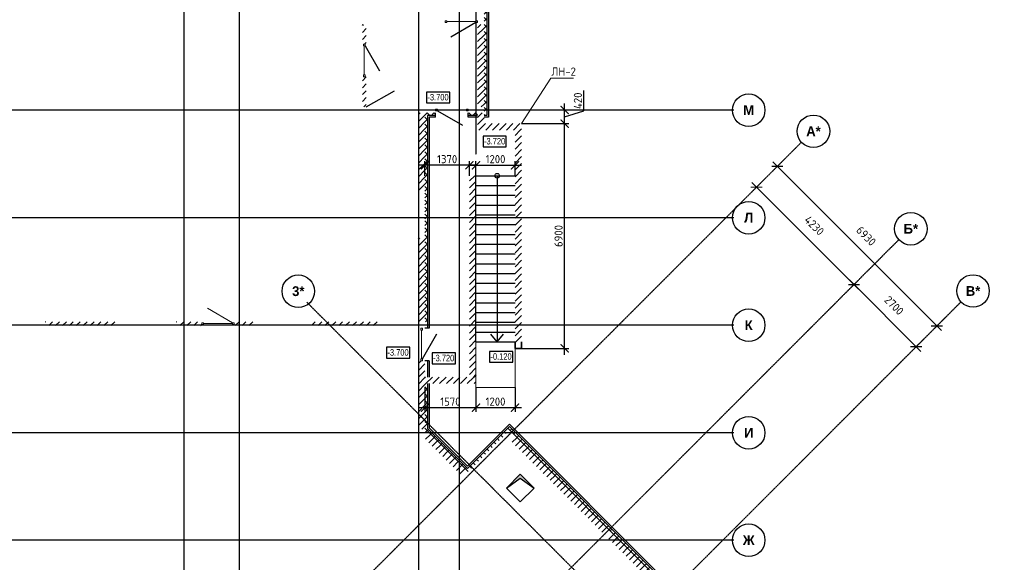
# Model space of a CAD drawing. Header units: millimetres. Extents: x 130535 to 3472113, y -52734 to 121434.
# Tile 7 of 100: x 227383 to 257625, y -23294 to -6640. Entities that reach past the tile are written whole.
import ezdxf

# ---------------------------------------------------------------- set-up
doc = ezdxf.new("R2010")
doc.units = ezdxf.units.MM
doc.linetypes.add('______5', pattern=[1.1, 0.8, -0.1, 0.1, -0.1])
doc.linetypes.add('DASHDOT_axis', pattern=[24, 20, -1.5, 1, -1.5])
doc.layers.get('DEFPOINTS').update_dxf_attribs({"color": 1, "lineweight": 0})
for name, color, linetype, lineweight in [('Standard', 7, 'Continuous', 25), ('Колонны текст', 7, 'Continuous', 0), ('Общий01', 7, 'Continuous', 13), ('Оси', 40, '______5', 18), ('РАЗМЕРЫ', 1, 'Continuous', 9), ('Текст_ общее', 7, 'Continuous', 25)]:
    doc.layers.add(name, color=color, linetype=linetype, lineweight=lineweight)
doc.layers.add('Стена_ бетон не несущ.', color=7, linetype='Continuous', lineweight=35, true_color=0xb4b496)
doc.layers.add('Стена_ бетон несущ.', color=7, linetype='Continuous', lineweight=70, true_color=0xb4b496)
doc.styles.add('Century Gothic', font='GOTHIC.TTF')
doc.styles.add('GOST-2.304_Type-B', font='GOST_Common.ttf')
doc.styles.add('ГОСТ', font='isocpeur.TTF')
doc.dimstyles.new('СПДС', dxfattribs={"dimscale": 100, "dimtxt": 2.5, "dimasz": 2.5, "dimexe": 1.25, "dimexo": 0, "dimtad": 1, "dimdec": 0, "dimtxsty": 'GOST-2.304_Type-B', "dimblk": 'ARCHTICK', "dimcen": 2.5, "dimdle": 2, "dimadec": 0, "dimazin": 2, "dimtfac": 0.75, "dimtdec": 0, "dimtmove": 1, "dimatfit": 3, "dimfxl": 1, "dimtolj": 1, "dimarcsym": 1})
pattern_1 = [(45, (387224.73, -49905.39), (-106.06602, 106.06602), []), (135, (387224.73, -49905.39), (-106.06602, -106.06602), [])]
pattern_2 = [(45, (387224.73, -49905.4), (-212.13203, 212.13203), []), (45, (387118.66, -49799.32), (-212.13203, 212.13203), [])]

# ---------------------------------------------------------------- blocks, each defined once
blk = doc.blocks.new('NSY101')
at = {"color": 0, "linetype": 'ByBlock', "lineweight": -2}
blk.add_circle((0, 0), 0.05, dxfattribs=at)
blk = doc.blocks.new('СЛОЖНЫЙ_ОБЪЕКТ_37')
at = {"layer": 'Оси', "color": 16, "linetype": 'Continuous', "lineweight": 25, "transparency": 33554687, "xscale": 9.999999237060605, "yscale": 9.999999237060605, "zscale": 9.999999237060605}
blk.add_blockref('NSY101', (-137.45, 33.888), dxfattribs=at)
at = {"layer": 'Оси', "color": 16, "linetype": 'Continuous', "lineweight": 25, "transparency": 33554687, "insert": (-137.45, 33.888), "char_height": 0.3, "width": 0.41, "attachment_point": 5, "style": 'Century Gothic'}
blk.add_mtext('\\A1;{\\fCentury Gothic|i0|b1;\\H0.300000;\\W1.000000;\\C16;К}\\P', dxfattribs=at)
blk = doc.blocks.new('СЛОЖНЫЙ_ОБЪЕКТ_38')
at = {"layer": 'Оси', "color": 16, "linetype": 'Continuous', "lineweight": 25, "transparency": 33554687, "xscale": 9.999999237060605, "yscale": 9.999999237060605, "zscale": 9.999999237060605}
blk.add_blockref('NSY101', (-137.45, 37.188), dxfattribs=at)
at = {"layer": 'Оси', "color": 16, "linetype": 'Continuous', "lineweight": 25, "transparency": 33554687, "insert": (-137.45, 37.188), "char_height": 0.3, "width": 0.44, "attachment_point": 5, "style": 'Century Gothic'}
blk.add_mtext('\\A1;{\\fCentury Gothic|i0|b1;\\H0.300000;\\W1.000000;\\C16;Л}\\P', dxfattribs=at)
blk = doc.blocks.new('СЛОЖНЫЙ_ОБЪЕКТ_39')
at = {"layer": 'Оси', "color": 16, "linetype": 'Continuous', "lineweight": 25, "transparency": 33554687, "xscale": 9.999999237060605, "yscale": 9.999999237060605, "zscale": 9.999999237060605}
blk.add_blockref('NSY101', (-137.45, 40.488), dxfattribs=at)
at = {"layer": 'Оси', "color": 16, "linetype": 'Continuous', "lineweight": 25, "transparency": 33554687, "insert": (-137.45, 40.488), "char_height": 0.3, "width": 0.525, "attachment_point": 5, "style": 'Century Gothic'}
blk.add_mtext('\\A1;{\\fCentury Gothic|i0|b1;\\H0.300000;\\W1.000000;\\C16;М}\\P', dxfattribs=at)
blk = doc.blocks.new('СЛОЖНЫЙ_ОБЪЕКТ_50')
at = {"layer": 'Оси', "color": 16, "linetype": 'Continuous', "lineweight": 25, "transparency": 33554687, "xscale": 9.999999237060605, "yscale": 9.999999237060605, "zscale": 9.999999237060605}
blk.add_blockref('NSY101', (-137.45, 30.588), dxfattribs=at)
at = {"layer": 'Оси', "color": 16, "linetype": 'Continuous', "lineweight": 25, "transparency": 33554687, "insert": (-137.45, 30.588), "char_height": 0.3, "width": 0.435, "attachment_point": 5, "style": 'Century Gothic'}
blk.add_mtext('\\A1;{\\fCentury Gothic|i0|b1;\\H0.300000;\\W1.000000;\\C16;И}\\P', dxfattribs=at)
blk = doc.blocks.new('СЛОЖНЫЙ_ОБЪЕКТ_51')
at = {"layer": 'Оси', "color": 16, "linetype": 'Continuous', "lineweight": 25, "transparency": 33554687, "xscale": 9.999999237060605, "yscale": 9.999999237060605, "zscale": 9.999999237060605}
blk.add_blockref('NSY101', (-137.45, 27.288), dxfattribs=at)
at = {"layer": 'Оси', "color": 16, "linetype": 'Continuous', "lineweight": 25, "transparency": 33554687, "insert": (-137.45, 27.288), "char_height": 0.3, "width": 0.54, "attachment_point": 5, "style": 'Century Gothic'}
blk.add_mtext('\\A1;{\\fCentury Gothic|i0|b1;\\H0.300000;\\W1.000000;\\C16;Ж}\\P', dxfattribs=at)
blk = doc.blocks.new('СЛОЖНЫЙ_ОБЪЕКТ_53')
at = {"layer": 'Оси', "color": 16, "linetype": 'Continuous', "lineweight": 25, "transparency": 33554687, "xscale": 9.999999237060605, "yscale": 9.999999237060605, "zscale": 9.999999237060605}
blk.add_blockref('NSY101', (-132.47, 36.849), dxfattribs=at)
at = {"layer": 'Оси', "color": 16, "linetype": 'Continuous', "lineweight": 25, "transparency": 33554687, "insert": (-132.47, 36.849), "char_height": 0.3, "width": 0.575, "attachment_point": 5, "style": 'Century Gothic'}
blk.add_mtext('\\A1;{\\fCentury Gothic|i0|b1;\\H0.300000;\\W1.000000;\\C16;Б*}\\P', dxfattribs=at)
blk = doc.blocks.new('СЛОЖНЫЙ_ОБЪЕКТ_54')
at = {"layer": 'Общий01', "linetype": 'Continuous', "lineweight": 25, "true_color": 0x6d6d6d, "transparency": 33554687}
blk.add_hatch(color=251, dxfattribs=at).paths.add_polyline_path([(-144.467, 29.312), (-144.892, 28.888), (-144.467, 29.191), (-144.043, 28.888)])
at = {"layer": 'Общий01', "color": 7, "linetype": 'Continuous', "lineweight": 25, "transparency": 33554687}
for p, q in [((-144.892, 28.888), (-144.467, 29.312)), ((-144.892, 28.888), (-144.467, 29.191)), ((-144.467, 29.312), (-144.043, 28.888)), ((-144.467, 29.191), (-144.043, 28.888)), ((-144.467, 28.464), (-144.892, 28.888)), ((-144.043, 28.888), (-144.467, 28.464))]:
    blk.add_line(p, q, dxfattribs=at)
blk = doc.blocks.new('СЛОЖНЫЙ_ОБЪЕКТ_77')
at = {"layer": 'Оси', "color": 16, "linetype": 'Continuous', "lineweight": 25, "transparency": 33554687, "xscale": 9.999999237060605, "yscale": 9.999999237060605, "zscale": 9.999999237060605}
blk.add_blockref('NSY101', (-151.284, 34.931), dxfattribs=at)
at = {"layer": 'Оси', "color": 16, "linetype": 'Continuous', "lineweight": 25, "transparency": 33554687, "insert": (-151.284, 34.931), "char_height": 0.3, "width": 0.57, "attachment_point": 5, "style": 'Century Gothic'}
blk.add_mtext('\\A1;{\\fCentury Gothic|i0|b1;\\H0.300000;\\W1.000000;\\C16;3*}\\P', dxfattribs=at)
blk = doc.blocks.new('СЛОЖНЫЙ_ОБЪЕКТ_84')
at = {"layer": 'Оси', "color": 16, "linetype": 'Continuous', "lineweight": 25, "transparency": 33554687, "xscale": 9.999999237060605, "yscale": 9.999999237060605, "zscale": 9.999999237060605}
blk.add_blockref('NSY101', (-130.56, 34.939), dxfattribs=at)
at = {"layer": 'Оси', "color": 16, "linetype": 'Continuous', "lineweight": 25, "transparency": 33554687, "insert": (-130.56, 34.939), "char_height": 0.3, "width": 0.575, "attachment_point": 5, "style": 'Century Gothic'}
blk.add_mtext('\\A1;{\\fCentury Gothic|i0|b1;\\H0.300000;\\W1.000000;\\C16;В*}\\P', dxfattribs=at)
blk = doc.blocks.new('СЛОЖНЫЙ_ОБЪЕКТ_85')
at = {"layer": 'Оси', "color": 16, "linetype": 'Continuous', "lineweight": 25, "transparency": 33554687, "xscale": 9.999999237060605, "yscale": 9.999999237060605, "zscale": 9.999999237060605}
blk.add_blockref('NSY101', (-135.461, 39.84), dxfattribs=at)
at = {"layer": 'Оси', "color": 16, "linetype": 'Continuous', "lineweight": 25, "transparency": 33554687, "insert": (-135.461, 39.84), "char_height": 0.3, "width": 0.645, "attachment_point": 5, "style": 'Century Gothic'}
blk.add_mtext('\\A1;{\\fCentury Gothic|i0|b1;\\H0.300000;\\W1.000000;\\C16;А*}\\P', dxfattribs=at)
blk = doc.blocks.new('_ArchTick')
at = {"color": 0, "linetype": 'ByBlock', "const_width": 0.15}
blk.add_lwpolyline([(-0.5, -0.5), (0.5, 0.5)], dxfattribs=at)
blk = doc.blocks.new('*D131')
at = {"layer": 'DEFPOINTS', "color": 0, "linetype": 'Continuous', "lineweight": 0, "transparency": 16777216}
for p in [(250653, -11142), (255553, -16043), (255553, -16043)]:
    blk.add_point(p, dxfattribs=at)
at = {"layer": 'Оси', "color": 0, "linetype": 'Continuous', "lineweight": -2, "transparency": 16777216}
for p, q in [((250511, -11001), (255695, -16184)), ((250653, -11142), (250564, -11231)), ((255553, -16043), (255465, -16131))]:
    blk.add_line(p, q, dxfattribs=at)
at = {"layer": 'Оси', "color": 0, "linetype": 'Continuous', "lineweight": -2, "transparency": 16777216, "xscale": 250, "yscale": 250, "zscale": 250}
for p, rotation in [((250653, -11142), 135), ((255553, -16043), 315)]:
    blk.add_blockref('_ArchTick', p, dxfattribs=dict(at, rotation=rotation))
at = {"layer": 'Оси', "color": 0, "linetype": 'Continuous', "lineweight": 13, "transparency": 16777216, "insert": (253381, -13279), "char_height": 250, "width": 83.33, "attachment_point": 5, "rotation": 315, "style": 'GOST-2.304_Type-B'}
blk.add_mtext('\\A1;6930', dxfattribs=at)
blk = doc.blocks.new('*D132')
at = {"layer": 'DEFPOINTS', "color": 0, "linetype": 'Continuous', "lineweight": 0, "transparency": 16777216}
for p in [(250016, -11779), (253007, -14770), (253007, -14770)]:
    blk.add_point(p, dxfattribs=at)
at = {"layer": 'Оси', "color": 0, "linetype": 'Continuous', "lineweight": -2, "transparency": 16777216}
for p, q in [((249875, -11637), (253149, -14911)), ((250016, -11779), (250105, -11690)), ((253007, -14770), (253096, -14681))]:
    blk.add_line(p, q, dxfattribs=at)
at = {"layer": 'Оси', "color": 0, "linetype": 'Continuous', "lineweight": -2, "transparency": 16777216, "xscale": 250, "yscale": 250, "zscale": 250}
for p, rotation in [((250016, -11779), 135), ((253007, -14770), 315)]:
    blk.add_blockref('_ArchTick', p, dxfattribs=dict(at, rotation=rotation))
at = {"layer": 'Оси', "color": 0, "linetype": 'Continuous', "lineweight": 13, "transparency": 16777216, "insert": (251790, -12960), "char_height": 250, "width": 83.33, "attachment_point": 5, "rotation": 315, "style": 'GOST-2.304_Type-B'}
blk.add_mtext('\\A1;4230', dxfattribs=at)
blk = doc.blocks.new('*D133')
at = {"layer": 'DEFPOINTS', "color": 0, "linetype": 'Continuous', "lineweight": 0, "transparency": 16777216}
for p in [(253007, -14770), (254917, -16679), (254917, -16679)]:
    blk.add_point(p, dxfattribs=at)
at = {"layer": 'Оси', "color": 0, "linetype": 'Continuous', "lineweight": -2, "transparency": 16777216}
for p, q in [((252866, -14628), (255058, -16821)), ((253007, -14770), (252919, -14858)), ((254917, -16679), (255005, -16591))]:
    blk.add_line(p, q, dxfattribs=at)
at = {"layer": 'Оси', "color": 0, "linetype": 'Continuous', "lineweight": -2, "transparency": 16777216, "xscale": 250, "yscale": 250, "zscale": 250}
for p, rotation in [((253007, -14770), 135), ((254917, -16679), 315)]:
    blk.add_blockref('_ArchTick', p, dxfattribs=dict(at, rotation=rotation))
at = {"layer": 'Оси', "color": 0, "linetype": 'Continuous', "lineweight": 13, "transparency": 16777216, "insert": (254240, -15411), "char_height": 250, "width": 83.33, "attachment_point": 5, "rotation": 315, "style": 'GOST-2.304_Type-B'}
blk.add_mtext('\\A1;2700', dxfattribs=at)
blk = doc.blocks.new('*D263')
at = {"layer": 'DEFPOINTS', "color": 0, "linetype": 'Continuous', "lineweight": 0, "transparency": 16777216}
for p in [(242798, -9409), (244121, -9409), (242798, -9829, -350)]:
    blk.add_point(p, dxfattribs=at)
at = {"layer": 'РАЗМЕРЫ', "color": 0, "linetype": 'Continuous', "lineweight": -2, "transparency": 16777216}
for p, q in [((244715, -9440), (244715, -8815)), ((244121, -10029), (244121, -9209)), ((242798, -9409), (244246, -9409)), ((244121, -9619), (244715, -9440)), ((242798, -9829), (244246, -9829))]:
    blk.add_line(p, q, dxfattribs=at)
at = {"layer": 'РАЗМЕРЫ', "color": 0, "linetype": 'Continuous', "lineweight": -2, "transparency": 16777216, "xscale": 250, "yscale": 250, "zscale": 250}
for p, rotation in [((244121, -9409), 90), ((244121, -9829), 270)]:
    blk.add_blockref('_ArchTick', p, dxfattribs=dict(at, rotation=rotation))
at = {"layer": 'РАЗМЕРЫ', "color": 0, "linetype": 'Continuous', "lineweight": 0, "transparency": 16777216, "insert": (244528, -9128), "char_height": 250, "attachment_point": 5, "rotation": 90, "style": 'GOST-2.304_Type-B'}
blk.add_mtext('\\A1;420', dxfattribs=at)
blk = doc.blocks.new('*D538')
at = {"layer": 'DEFPOINTS', "color": 0, "linetype": 'Continuous', "lineweight": 0, "transparency": 16777216}
for p in [(239828, -11108), (239828, -11429, -350), (241198, -11429)]:
    blk.add_point(p, dxfattribs=at)
at = {"layer": 'РАЗМЕРЫ', "color": 0, "linetype": 'Continuous', "lineweight": -2, "transparency": 16777216}
for p, q in [((241398, -11108), (239628, -11108)), ((239828, -11429), (239828, -10983)), ((241198, -11429), (241198, -10983))]:
    blk.add_line(p, q, dxfattribs=at)
at = {"layer": 'РАЗМЕРЫ', "color": 0, "linetype": 'Continuous', "lineweight": -2, "transparency": 16777216, "xscale": 250, "yscale": 250, "zscale": 250, "rotation": 180}
blk.add_blockref('_ArchTick', (239828, -11108), dxfattribs=at)
at = {"layer": 'РАЗМЕРЫ', "color": 0, "linetype": 'Continuous', "lineweight": -2, "transparency": 16777216, "xscale": 250, "yscale": 250, "zscale": 250}
blk.add_blockref('_ArchTick', (241198, -11108), dxfattribs=at)
at = {"layer": 'РАЗМЕРЫ', "color": 0, "linetype": 'Continuous', "lineweight": 0, "transparency": 16777216, "insert": (240513, -10920), "char_height": 250, "attachment_point": 5, "style": 'GOST-2.304_Type-B'}
blk.add_mtext('\\A1;1370', dxfattribs=at)
blk = doc.blocks.new('*D539')
at = {"layer": 'DEFPOINTS', "color": 0, "linetype": 'Continuous', "lineweight": 0, "transparency": 16777216}
for p in [(242598, -11108), (241398, -11429), (242598, -11429)]:
    blk.add_point(p, dxfattribs=at)
at = {"layer": 'РАЗМЕРЫ', "color": 0, "linetype": 'Continuous', "lineweight": -2, "transparency": 16777216}
for p, q in [((241198, -11108), (242798, -11108)), ((241398, -11429), (241398, -10983)), ((242598, -11429), (242598, -10983))]:
    blk.add_line(p, q, dxfattribs=at)
at = {"layer": 'РАЗМЕРЫ', "color": 0, "linetype": 'Continuous', "lineweight": -2, "transparency": 16777216, "xscale": 250, "yscale": 250, "zscale": 250, "rotation": 180}
blk.add_blockref('_ArchTick', (241398, -11108), dxfattribs=at)
at = {"layer": 'РАЗМЕРЫ', "color": 0, "linetype": 'Continuous', "lineweight": -2, "transparency": 16777216, "xscale": 250, "yscale": 250, "zscale": 250}
blk.add_blockref('_ArchTick', (242598, -11108), dxfattribs=at)
at = {"layer": 'РАЗМЕРЫ', "color": 0, "linetype": 'Continuous', "lineweight": 0, "transparency": 16777216, "insert": (241998, -10920), "char_height": 250, "attachment_point": 5, "style": 'GOST-2.304_Type-B'}
blk.add_mtext('\\A1;1200', dxfattribs=at)
blk = doc.blocks.new('*D544')
at = {"layer": 'DEFPOINTS', "color": 0, "linetype": 'Continuous', "lineweight": 0, "transparency": 16777216}
for p in [(242798, -9829), (244121, -9829), (242798, -16729, -350)]:
    blk.add_point(p, dxfattribs=at)
at = {"layer": 'РАЗМЕРЫ', "color": 0, "linetype": 'Continuous', "lineweight": -2, "transparency": 16777216}
for p, q in [((244121, -16929), (244121, -9629)), ((242798, -9829), (244246, -9829)), ((242798, -16729), (244246, -16729))]:
    blk.add_line(p, q, dxfattribs=at)
at = {"layer": 'РАЗМЕРЫ', "color": 0, "linetype": 'Continuous', "lineweight": -2, "transparency": 16777216, "xscale": 250, "yscale": 250, "zscale": 250}
for p, rotation in [((244121, -9829), 90), ((244121, -16729), 270)]:
    blk.add_blockref('_ArchTick', p, dxfattribs=dict(at, rotation=rotation))
at = {"layer": 'РАЗМЕРЫ', "color": 0, "linetype": 'Continuous', "lineweight": 0, "transparency": 16777216, "insert": (243934, -13279), "char_height": 250, "attachment_point": 5, "rotation": 90, "style": 'GOST-2.304_Type-B'}
blk.add_mtext('\\A1;6900', dxfattribs=at)
blk = doc.blocks.new('*D545')
at = {"layer": 'DEFPOINTS', "color": 0, "linetype": 'Continuous', "lineweight": 0, "transparency": 16777216}
for p in [(241398, -17929, -350), (242598, -17929, -350), (241398, -18549)]:
    blk.add_point(p, dxfattribs=at)
at = {"layer": 'РАЗМЕРЫ', "color": 0, "linetype": 'Continuous', "lineweight": -2, "transparency": 16777216}
for p, q in [((241398, -17929), (241398, -18674)), ((242598, -17929), (242598, -18674)), ((242798, -18549), (241198, -18549))]:
    blk.add_line(p, q, dxfattribs=at)
at = {"layer": 'РАЗМЕРЫ', "color": 0, "linetype": 'Continuous', "lineweight": -2, "transparency": 16777216, "xscale": 250, "yscale": 250, "zscale": 250, "rotation": 180}
blk.add_blockref('_ArchTick', (241398, -18549), dxfattribs=at)
at = {"layer": 'РАЗМЕРЫ', "color": 0, "linetype": 'Continuous', "lineweight": -2, "transparency": 16777216, "xscale": 250, "yscale": 250, "zscale": 250}
blk.add_blockref('_ArchTick', (242598, -18549), dxfattribs=at)
at = {"layer": 'РАЗМЕРЫ', "color": 0, "linetype": 'Continuous', "lineweight": 0, "transparency": 16777216, "insert": (241998, -18362), "char_height": 250, "attachment_point": 5, "style": 'GOST-2.304_Type-B'}
blk.add_mtext('\\A1;1200', dxfattribs=at)
blk = doc.blocks.new('*D546')
at = {"layer": 'DEFPOINTS', "color": 0, "linetype": 'Continuous', "lineweight": 0, "transparency": 16777216}
for p in [(239828, -17929, -350), (241398, -17929), (239828, -18549)]:
    blk.add_point(p, dxfattribs=at)
at = {"layer": 'РАЗМЕРЫ', "color": 0, "linetype": 'Continuous', "lineweight": -2, "transparency": 16777216}
for p, q in [((239828, -17929), (239828, -18674)), ((241398, -17929), (241398, -18674)), ((241598, -18549), (239628, -18549))]:
    blk.add_line(p, q, dxfattribs=at)
at = {"layer": 'РАЗМЕРЫ', "color": 0, "linetype": 'Continuous', "lineweight": -2, "transparency": 16777216, "xscale": 250, "yscale": 250, "zscale": 250, "rotation": 180}
blk.add_blockref('_ArchTick', (239828, -18549), dxfattribs=at)
at = {"layer": 'РАЗМЕРЫ', "color": 0, "linetype": 'Continuous', "lineweight": -2, "transparency": 16777216, "xscale": 250, "yscale": 250, "zscale": 250}
blk.add_blockref('_ArchTick', (241398, -18549), dxfattribs=at)
at = {"layer": 'РАЗМЕРЫ', "color": 0, "linetype": 'Continuous', "lineweight": 0, "transparency": 16777216, "insert": (240613, -18362), "char_height": 250, "attachment_point": 5, "style": 'GOST-2.304_Type-B'}
blk.add_mtext('\\A1;1570', dxfattribs=at)

msp = doc.modelspace()

# ---------------------------------------------------------------- hatches: boundary and pattern name
at = {"layer": 'Общий01', "linetype": 'Continuous', "lineweight": 13, "transparency": 33554687}
h = msp.add_hatch(dxfattribs=at)
h.set_pattern_fill('__________6', scale=100, style=0, pattern_type=2)
h.set_pattern_definition(pattern_1)
h.paths.add_polyline_path([(239907.8, 5808.8), (239827.8, 5808.8), (239827.8, -1478.5), (241647.8, -1478.5), (241647.8, -9578.5), (241727.8, -9578.5), (241727.8, -1398.5), (239907.8, -1398.5)])
h = msp.add_hatch(dxfattribs=at)
h.set_pattern_fill('__________6', scale=100, style=0, pattern_type=2)
h.set_pattern_definition(pattern_1)
h.paths.add_polyline_path([(239827.8, -9998.5), (239907.8, -9998.5), (239907.8, -9578.5), (240157.8, -9578.5), (240157.8, -9498.5), (239827.8, -9498.5)], flags=0)
h = msp.add_hatch(dxfattribs=at)
h.set_pattern_fill('__________6', scale=100, style=0, pattern_type=2)
h.set_pattern_definition(pattern_1)
h.paths.add_polyline_path([(241447.8, -9578.5), (241447.8, -9498.5), (241157.8, -9498.5), (241157.8, -9578.5)], flags=0)
h = msp.add_hatch(dxfattribs=at)
h.set_pattern_fill('__________6', scale=100, style=0, pattern_type=2)
h.set_pattern_definition(pattern_1)
h.paths.add_polyline_path([(239827.8, -15908.5), (239907.8, -15908.5), (239907.8, -9998.5), (239827.8, -9998.5)], flags=0)
h = msp.add_hatch(dxfattribs=at)
h.set_pattern_fill('__________6', scale=100, style=0, pattern_type=2)
h.set_pattern_definition(pattern_1)
h.paths.add_polyline_path([(247389.2, -24334), (247445.8, -24390.6), (247566, -24270.4), (242425, -19129.4), (241138, -20416.3), (239907.8, -19186), (239907.8, -17808.5), (239827.8, -17808.5), (239827.8, -19219.2), (241138, -20529.4), (242425, -19242.5), (247452.8, -24270.4)], flags=0)
at = {"layer": 'Стена_ бетон не несущ.', "linetype": 'Continuous', "lineweight": 35, "transparency": 33554687}
h = msp.add_hatch(dxfattribs=at)
h.set_pattern_fill('__________301', scale=100, style=0, pattern_type=2)
h.set_pattern_definition(pattern_2)
h.paths.add_polyline_path([(237907.8, -7388.5), (238027.8, -7388.5), (238027.8, -6788.5), (237907.8, -6788.5)], flags=0)
h = msp.add_hatch(dxfattribs=at)
h.set_pattern_fill('__________301', scale=100, style=0, pattern_type=2)
h.set_pattern_definition(pattern_2)
h.paths.add_polyline_path([(238027.8, -9318.5), (238027.8, -8388.5), (237907.8, -8388.5), (237907.8, -9318.5)], flags=0)
h = msp.add_hatch(dxfattribs=at)
h.set_pattern_fill('__________301', scale=100, style=0, pattern_type=2)
h.set_pattern_definition(pattern_2)
h.paths.add_polyline_path([(228177.8, -16028.5), (230402.8, -16028.5), (230402.8, -15908.5), (228177.8, -15908.5)], flags=0)
h = msp.add_hatch(dxfattribs=at)
h.set_pattern_fill('__________301', scale=100, style=0, pattern_type=2)
h.set_pattern_definition(pattern_2)
h.paths.add_polyline_path([(232202.8, -16028.5), (232972.8, -16028.5), (232972.8, -15908.5), (232202.8, -15908.5)], flags=0)
h = msp.add_hatch(dxfattribs=at)
h.set_pattern_fill('__________301', scale=100, style=0, pattern_type=2)
h.set_pattern_definition(pattern_2)
h.paths.add_polyline_path([(233972.8, -15908.5), (233972.8, -16028.5), (234572.8, -16028.5), (234572.8, -15908.5)], flags=0)
h = msp.add_hatch(dxfattribs=at)
h.set_pattern_fill('__________301', scale=100, style=0, pattern_type=2)
h.set_pattern_definition(pattern_2)
h.paths.add_polyline_path([(236372.8, -16028.5), (238377.8, -16028.5), (238377.8, -15908.5), (236372.8, -15908.5)], flags=0)
at = {"layer": 'Стена_ бетон несущ.', "linetype": 'Continuous', "lineweight": 35, "transparency": 33554687}
h = msp.add_hatch(dxfattribs=at)
h.set_pattern_fill('__________5', scale=100, style=0, pattern_type=2)
h.set_pattern_definition(pattern_2)
h.paths.add_polyline_path([(241447.8, -6788.5), (241447.8, -9318.5), (241647.8, -9318.5), (241647.8, -6788.5)], flags=0)
h = msp.add_hatch(dxfattribs=at)
h.set_pattern_fill('__________5', scale=100, style=0, pattern_type=2)
h.set_pattern_definition(pattern_2)
h.paths.add_polyline_path([(239627.8, -9498.5), (239627.8, -11888.5), (239827.8, -11888.5), (239827.8, -9498.5)], flags=0)
h = msp.add_hatch(dxfattribs=at)
h.set_pattern_fill('__________5', scale=100, style=0, pattern_type=2)
h.set_pattern_definition(pattern_2)
h.paths.add_polyline_path([(241647.8, -9828.5), (241647.8, -9498.5), (241447.8, -9498.5), (241447.8, -9828.5)], flags=0)
h = msp.add_hatch(dxfattribs=at)
h.set_pattern_fill('__________5', scale=100, style=0, pattern_type=2)
h.set_pattern_definition(pattern_2)
h.paths.add_polyline_path([(241447.8, -10028.5), (242797.8, -10028.5), (242797.8, -9828.5), (241447.8, -9828.5)], flags=0)
h = msp.add_hatch(dxfattribs=at)
h.set_pattern_fill('__________5', scale=100, style=0, pattern_type=2)
h.set_pattern_definition(pattern_2)
h.paths.add_polyline_path([(242597.8, -10028.5), (242597.8, -16528.5), (242797.8, -16528.5), (242797.8, -10028.5)], flags=0)
h = msp.add_hatch(dxfattribs=at)
h.set_pattern_fill('__________5', scale=100, style=0, pattern_type=2)
h.set_pattern_definition(pattern_2)
h.paths.add_polyline_path([(241397.8, -17608.5), (241397.8, -11428.5), (241197.8, -11428.5), (241197.8, -17608.5)], flags=0)
h = msp.add_hatch(dxfattribs=at)
h.set_pattern_fill('__________5', scale=100, style=0, pattern_type=2)
h.set_pattern_definition(pattern_2)
h.paths.add_polyline_path([(239627.8, -13338.5), (239627.8, -15908.5), (239827.8, -15908.5), (239827.8, -13338.5)], flags=0)
h = msp.add_hatch(dxfattribs=at)
h.set_pattern_fill('__________5', scale=100, style=0, pattern_type=2)
h.set_pattern_definition(pattern_2)
h.paths.add_polyline_path([(239627.8, -17108.5), (239627.8, -19208.5), (239827.8, -19208.5), (239827.8, -17108.5)], flags=0)
h = msp.add_hatch(dxfattribs=at)
h.set_pattern_fill('__________5', scale=100, style=0, pattern_type=2)
h.set_pattern_definition(pattern_2)
h.paths.add_polyline_path([(241397.8, -17608.5), (239827.8, -17608.5), (239827.8, -17808.5), (241397.8, -17808.5)], flags=0)
h = msp.add_hatch(dxfattribs=at)
h.set_pattern_fill('__________5', scale=100, style=0, pattern_type=2)
h.set_pattern_definition(pattern_2)
h.paths.add_polyline_path([(241138, -20529.4), (239827.8, -19219.2), (239827.8, -19502), (240996.6, -20670.8)], flags=0)
h = msp.add_hatch(dxfattribs=at)
h.set_pattern_fill('__________5', scale=100, style=0, pattern_type=2)
h.set_pattern_definition(pattern_2)
h.paths.add_polyline_path([(245416.1, -22233.6), (242552.3, -19369.8), (242410.8, -19511.2), (245274.7, -22375)], flags=0)
h = msp.add_hatch(dxfattribs=at)
h.set_pattern_fill('__________5', scale=100, style=0, pattern_type=2)
h.set_pattern_definition(pattern_2)
h.paths.add_polyline_path([(245401.9, -22502.3), (247184.1, -24284.5), (247325.6, -24143.1), (245543.4, -22360.9)], flags=0)

# ---------------------------------------------------------------- linework, layer by layer
at = {"color": 7, "linetype": 'DASHDOT_axis'}
for p, q in [((232427.8, 5808.8), (232427.8, -45070.9)), ((234127.8, 5808.8), (234127.8, -45070.9)), ((239627.8, 5808.8), (239627.8, -45070.9)), ((240877.8, 5808.8), (240877.8, -45070.9)), ((241397.8, 5808.8), (241397.8, -10775.5)), ((217262.6, -9408.5), (249317.1, -9408.5)), ((251393.5, -10401.2), (224427.8, -37366.9)), ((217262.6, -12708.5), (249317.1, -12708.5)), ((254384.6, -13392.3), (227418.9, -40358)), ((256294.1, -15301.8), (229328.4, -42267.5)), ((236201.3, -15309.9), (247266.5, -26375.1)), ((217262.6, -16008.5), (249317.1, -16008.5)), ((217262.6, -19308.5), (249317.1, -19308.5)), ((217262.6, -22608.5), (249317.1, -22608.5))]:
    msp.add_line(p, q, dxfattribs=at)
at = {"layer": 'Standard', "color": 7, "linetype": 'Continuous', "lineweight": 13, "transparency": 33554687}
for p, q in [((240447.8, -6726.5), (240447.8, -6670.5)), ((240447.8, -6670.5), (240503.8, -6670.5)), ((240503.8, -6726.5), (240447.8, -6726.5)), ((240503.8, -6670.5), (240503.8, -6726.5)), ((241391.8, -6726.5), (241391.8, -6670.5)), ((241391.8, -6670.5), (241447.8, -6670.5)), ((241447.8, -6726.5), (241391.8, -6726.5)), ((241447.8, -6670.5), (241447.8, -6726.5)), ((237939.8, -7444.5), (237939.8, -7388.5)), ((237939.8, -7388.5), (237995.8, -7388.5)), ((237995.8, -7444.5), (237939.8, -7444.5)), ((237995.8, -7388.5), (237995.8, -7444.5)), ((237939.8, -8388.5), (237939.8, -8332.5)), ((237939.8, -8332.5), (237995.8, -8332.5)), ((237995.8, -8388.5), (237939.8, -8388.5)), ((237995.8, -8332.5), (237995.8, -8388.5)), ((240157.8, -9436.5), (240157.8, -9380.5)), ((240157.8, -9380.5), (240213.8, -9380.5)), ((240213.8, -9436.5), (240157.8, -9436.5)), ((240213.8, -9380.5), (240213.8, -9436.5)), ((241101.8, -9436.5), (241101.8, -9380.5)), ((241101.8, -9380.5), (241157.8, -9380.5)), ((241157.8, -9436.5), (241101.8, -9436.5)), ((241157.8, -9380.5), (241157.8, -9436.5)), ((232972.8, -15940.5), (233028.8, -15940.5)), ((232972.8, -15996.5), (232972.8, -15940.5)), ((233028.8, -15996.5), (232972.8, -15996.5)), ((233028.8, -15940.5), (233028.8, -15996.5)), ((233916.8, -15940.5), (233972.8, -15940.5)), ((233916.8, -15996.5), (233916.8, -15940.5)), ((233972.8, -15996.5), (233916.8, -15996.5)), ((233972.8, -15940.5), (233972.8, -15996.5)), ((239699.8, -16164.5), (239699.8, -16108.5)), ((239699.8, -16108.5), (239755.8, -16108.5)), ((239755.8, -16164.5), (239699.8, -16164.5)), ((239755.8, -16108.5), (239755.8, -16164.5)), ((239699.8, -17108.5), (239699.8, -17052.5)), ((239699.8, -17052.5), (239755.8, -17052.5)), ((239755.8, -17108.5), (239699.8, -17108.5)), ((239755.8, -17052.5), (239755.8, -17108.5))]:
    msp.add_line(p, q, dxfattribs=at)
for points in [[(241391.8, -6698.5, -1656), (241391.8, -6698.5, -3699), (240503.8, -6698.5, -3699), (240503.8, -6698.5, -1656)], [(237967.8, -7444.5, -1656), (237967.8, -7444.5, -3699), (237967.8, -8332.5, -3699), (237967.8, -8332.5, -1656)], [(241101.8, -9408.5, -1656), (241101.8, -9408.5, -3699), (240213.8, -9408.5, -3699), (240213.8, -9408.5, -1656)], [(233028.8, -15968.5, -1656), (233028.8, -15968.5, -3699), (233916.8, -15968.5, -3699), (233916.8, -15968.5, -1656)], [(239727.8, -16164.5, -1656), (239727.8, -16164.5, -3699), (239727.8, -17052.5, -3699), (239727.8, -17052.5, -1656)]]:
    msp.add_3dface(points, dxfattribs=at)
at = {"layer": 'Колонны текст', "color": 7, "linetype": 'Continuous', "lineweight": 0}
msp.add_lwpolyline([(242797.8, -9828.4), (243700.9, -8436.1), (244392.4, -8436.1)], dxfattribs=at)
at = {"layer": 'Общий01', "color": 7, "linetype": 'Continuous', "lineweight": 25, "transparency": 33554687}
for p, q in [((241727.8, -1398.5), (241727.8, -9578.5)), ((241777.8, -1348.5), (241777.8, -9628.5)), ((240157.8, -9578.5), (239907.8, -9578.5)), ((239907.8, -9578.5), (239907.8, -16108.5)), ((240157.8, -9628.5), (239957.8, -9628.5)), ((239957.8, -9628.5), (239957.8, -16108.5)), ((240157.8, -9628.5), (240157.8, -9498.5)), ((241157.8, -9628.5), (241157.8, -9498.5)), ((241447.8, -9578.5), (241157.8, -9578.5)), ((241447.8, -9628.5), (241157.8, -9628.5)), ((241727.8, -9578.5), (241647.8, -9578.5)), ((241777.8, -9628.5), (241647.8, -9628.5)), ((241397.8, -11428.5), (242597.8, -11428.5)), ((241397.8, -16528.5), (241397.8, -11428.5)), ((242047.8, -11428.5), (242047.8, -16528.5)), ((241397.8, -11728.5), (242597.8, -11728.5)), ((241397.8, -12028.5), (242597.8, -12028.5)), ((241397.8, -12328.5), (242597.8, -12328.5)), ((241397.8, -12628.5), (242597.8, -12628.5)), ((241397.8, -12928.5), (242597.8, -12928.5)), ((241397.8, -13228.5), (242597.8, -13228.5)), ((241397.8, -13528.5), (242597.8, -13528.5)), ((241397.8, -13828.5), (242597.8, -13828.5)), ((241397.8, -14128.5), (242597.8, -14128.5)), ((241397.8, -14428.5), (242597.8, -14428.5)), ((241397.8, -14728.5), (242597.8, -14728.5)), ((241397.8, -15028.5), (242597.8, -15028.5)), ((241397.8, -15328.5), (242597.8, -15328.5)), ((241397.8, -15628.5), (242597.8, -15628.5)), ((241397.8, -15928.5), (242597.8, -15928.5)), ((239957.8, -16108.5), (239827.8, -16108.5)), ((241397.8, -16228.5), (242597.8, -16228.5)), ((242047.8, -16528.5), (241851.8, -16294.9)), ((242047.8, -16528.5), (242243.8, -16294.9)), ((241397.8, -16528.5), (242597.8, -16528.5)), ((239957.8, -17108.5), (239827.8, -17108.5)), ((239907.8, -17108.5), (239907.8, -17608.5)), ((239957.8, -17108.5), (239957.8, -17608.5)), ((239907.8, -17808.5), (239907.8, -19186)), ((239957.8, -17808.5), (239957.8, -19165.3)), ((239907.8, -19186), (241138, -20416.3)), ((239957.8, -19165.3), (241138, -20345.6)), ((241138, -20345.6), (242425, -19058.6)), ((241138, -20416.3), (242425, -19129.4)), ((242425, -19058.6), (247636.7, -24270.4)), ((242425, -19129.4), (247566, -24270.4))]:
    msp.add_line(p, q, dxfattribs=at)
msp.add_circle((242047.8, -11428.5), 70, dxfattribs=at)
at = {"layer": 'РАЗМЕРЫ', "color": 7, "linetype": 'Continuous', "lineweight": 0, "elevation": -350}
msp.add_lwpolyline([(242597.8, -16528.5), (242597.8, -17928.5), (241397.8, -17928.5), (241397.8, -16528.5), (242597.8, -16528.5)], dxfattribs=at)
at = {"layer": 'Стена_ бетон не несущ.', "color": 7, "linetype": 'Continuous', "lineweight": 13, "transparency": 33554687}
msp.add_line((233916.8, -15940.5), (233147.8, -15496.5), dxfattribs=at)
at = {"layer": 'Стена_ бетон несущ.', "color": 7, "linetype": 'Continuous', "lineweight": 25, "transparency": 33554687}
for p, q in [((241391.8, -6726.5), (240622.8, -7170.5)), ((237995.8, -7444.5), (238439.8, -8213.6)), ((238027.8, -9318.5), (238893.8, -8818.5)), ((240213.8, -9436.5), (240982.8, -9880.5)), ((239755.8, -17052.5), (240199.8, -16283.5))]:
    msp.add_line(p, q, dxfattribs=at)
at = {"layer": 'Стена_ бетон несущ.', "color": 7, "linetype": 'Continuous', "lineweight": 35, "transparency": 33554687, "elevation": -350}
msp.add_lwpolyline([(242597.8, -16528.5), (242597.8, -16728.5), (242797.8, -16728.5), (242797.8, -16528.5)], dxfattribs=at)
at = {"layer": 'Текст_ общее', "color": 7, "linetype": 'Continuous', "lineweight": 25, "transparency": 33554687}
for points in [[(239879.9, -9194), (240591.2, -9194), (240591.2, -8860.7), (239879.9, -8860.7), (239879.9, -9194)], [(241617.5, -10544.7), (242328.7, -10544.7), (242328.7, -10211.4), (241617.5, -10211.4), (241617.5, -10544.7)], [(238651.5, -17028.1), (239362.7, -17028.1), (239362.7, -16694.8), (238651.5, -16694.8), (238651.5, -17028.1)], [(240052.7, -17201.2), (240764, -17201.2), (240764, -16867.9), (240052.7, -16867.9), (240052.7, -17201.2)], [(241815.9, -17152.9), (242527.1, -17152.9), (242527.1, -16819.6), (241815.9, -16819.6), (241815.9, -17152.9)]]:
    msp.add_lwpolyline(points, dxfattribs=at)

# ---------------------------------------------------------------- block references
at = {"layer": 'Общий01', "color": 7, "linetype": 'Continuous', "lineweight": 25, "transparency": 33554687, "xscale": 1000, "yscale": 1000, "zscale": 1000}
msp.add_blockref('СЛОЖНЫЙ_ОБЪЕКТ_54', (387224.7, -49905.4), dxfattribs=at)
at = {"layer": 'Оси', "color": 7, "linetype": 'Continuous', "lineweight": 25, "transparency": 33554687, "xscale": 1000, "yscale": 1000, "zscale": 1000}
for name in ['СЛОЖНЫЙ_ОБЪЕКТ_39', 'СЛОЖНЫЙ_ОБЪЕКТ_85', 'СЛОЖНЫЙ_ОБЪЕКТ_38', 'СЛОЖНЫЙ_ОБЪЕКТ_53', 'СЛОЖНЫЙ_ОБЪЕКТ_77', 'СЛОЖНЫЙ_ОБЪЕКТ_84', 'СЛОЖНЫЙ_ОБЪЕКТ_37', 'СЛОЖНЫЙ_ОБЪЕКТ_50', 'СЛОЖНЫЙ_ОБЪЕКТ_51']:
    msp.add_blockref(name, (387224.7, -49905.4), dxfattribs=at)

# ---------------------------------------------------------------- texts
at = {"insert": (153574.3, 18462.6), "char_height": 330, "attachment_point": 1, "style": 'ГОСТ'}
msp.add_mtext_dynamic_manual_height_columns('\\pi10055.14148;{\\H1.5152x;\\P\\pi7542.56108;Общие указания\\P\\pi1650;}1.^IРабочая документация разработана в соответствии с заданием на проектирование, требованиями действующих технических регламентов, стандартов, сводов правил и других документов, содержащих установленные требования.\\P2.^IРабочая документация выполнена в соответствии со следующими нормативными и техническими документами:\\P-^IСП 20.13330.2016 "Нагрузки и Воздействия";\\P-^IСП 63.13330.2012 "Бетонные и железобетонные конструкции. Основные положения";\\P-^IСП 22.13330.2016 "Основания зданий и сооружений";\\P-^IСП 45.13330.2012 "Земляные сооружения, основания и фундаменты".\\P3.   За относительную отметку 0,000 принята отметка чистого пола первого этажа.\\P4.^IПеречень видов работ, для которых необходимо составлять акты освидетельствования скрытых работ:\\P-^Iармирование конструкций;\\P-^Iосвидетельствование опалубки перед бетонированием;\\P-^Iвыполнение сварочных работ;\\P-^Iотбор контрольных проб бетона;\\P-^Iсоответствие законченных железобетонных конструкций проекту с отображением качества работ;\\P-^Iустройство монолитных конструкций, выполняемых в зимнее время;  \\P\\pi0;        -    устройство гидроизоляции;\\P\\pi1650;-^Iуплотнение грунтов и обратную засыпку.\\PЗапрещается выполнение последующих работ при отсутствии актов освидетельствования предшествующих скрытых работ во всех случаях.\\P\\pi0;        5. Проект рассчитан на производство работ в период положительных температур. В случае выполнения работ при отрицательных температурах необходимо выполнять требования СНиП часть 3 по производству работ и ППР.\\P        6. При минимальной температуре воздуха до минус 15°С допускается:\\P\\pi1650;-выдерживание бетона в конструкции методом термоса, при предварительном разогреве бетонной смеси;\\P -форсированный электроразогрев бетона в конструкции с повторным уплотнением.\\PПри минимальной температуре воздуха до минус 25°С допускается:\\P -обогрев бетона в греющей опалубке с помощью низкотемпературных электронагревателей;\\P -электродный сквозной прогрев бетона;\\P -электрообогрев с помощью греющего провода.', width=18460.283, gutter_width=5800, heights=[33815.2], dxfattribs=at)
at = {"layer": 'Колонны текст', "color": 7, "linetype": 'Continuous', "lineweight": 0, "insert": (243712.4, -8106.1), "char_height": 250, "attachment_point": 1, "style": 'GOST-2.304_Type-B'}
msp.add_mtext_dynamic_manual_height_columns('ЛН-2', width=725.06, gutter_width=12.5, heights=[0], dxfattribs=at)
at = {"layer": 'Текст_ общее', "color": 7, "linetype": 'Continuous', "lineweight": 25, "transparency": 33554687, "char_height": 200, "width": 739.069, "attachment_point": 7, "style": 'Century Gothic'}
for s, insert in [('\\W0.83;-3.700', (239907.7, -9120.7)), ('\\W0.83;-3.720', (241645.3, -10471.4)), ('\\W0.83;-3.700', (238679.2, -16954.8)), ('\\W0.83;-3.720', (240080.5, -17127.9)), ('{\\W0.83;-0.120}', (241843.6, -17079.6))]:
    msp.add_mtext(s, dxfattribs=dict(at, insert=insert))

# ---------------------------------------------------------------- dimensions: what is measured, and where the dimension line sits
at = {"layer": 'Оси', "color": 7, "linetype": 'Continuous', "lineweight": 13, "transparency": 33554687}
for base, p1, p2, picture, middle in [((255553.1, -16042.8), (250652.6, -11142.2), (255553.1, -16042.8), '*D131', (253248.6, -13411.1)), ((253007.3, -14769.7), (250016.2, -11778.6), (253007.3, -14769.7), '*D132', (251657.5, -13092.8)), ((254916.8, -16679.2), (253007.3, -14769.7), (254916.8, -16679.2), '*D133', (254107.8, -15543.1))]:
    dim = msp.add_linear_dim(base=base, p1=p1, p2=p2, angle=315, dimstyle='СПДС', override={"dimtxt": 2.5, "dimgap": 0.625}, dxfattribs=at)
    dim.commit()
    dim.dimension.update_dxf_attribs({"geometry": picture, "text_midpoint": middle, "dimtype": 160})
at = {"layer": 'РАЗМЕРЫ', "color": 7, "linetype": 'Continuous', "lineweight": 0}
for base, p1, p2, picture, middle in [((244121.5, -9408.5), (242797.8, -9828.5, -350), (242797.8, -9408.5), '*D263', (244527.7, -9377.9)), ((244121.5, -9828.5), (242797.8, -16728.5, -350), (242797.8, -9828.5), '*D544', (243934, -13278.5))]:
    dim = msp.add_linear_dim(base=base, p1=p1, p2=p2, angle=90, dimstyle='СПДС', dxfattribs=at)
    dim.commit()
    dim.dimension.update_dxf_attribs({"geometry": picture, "text_midpoint": middle})
for base, p1, p2, picture, middle in [((239827.8, -11107.8), (241197.8, -11428.5), (239827.8, -11428.5, -350), '*D538', (240512.8, -10920.3)), ((242597.8, -11107.8), (241397.8, -11428.5), (242597.8, -11428.5), '*D539', (241997.8, -10920.3)), ((239827.8, -18549.2), (241397.8, -17928.5), (239827.8, -17928.5, -350), '*D546', (240612.8, -18361.7)), ((241397.8, -18549.2), (242597.8, -17928.5, -350), (241397.8, -17928.5, -350), '*D545', (241997.8, -18361.7))]:
    dim = msp.add_linear_dim(base=base, p1=p1, p2=p2, dimstyle='СПДС', dxfattribs=at)
    dim.commit()
    dim.dimension.update_dxf_attribs({"geometry": picture, "text_midpoint": middle})

doc.saveas('drawing.dxf')
